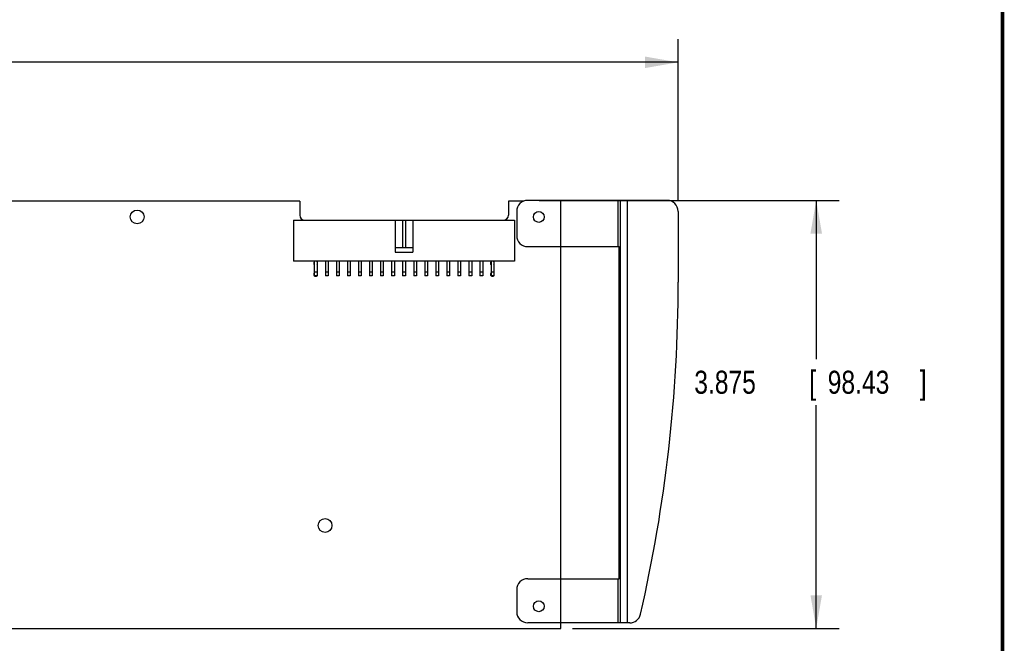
# Model space of a CAD drawing. Header units: inches. Extents: x 0.2 to 16.8, y 0.1 to 10.8.
# Tile 20 of 23: x 11.4 to 16.8, y 3.5 to 6.9. Entities that reach past the tile are written whole.
import ezdxf

# ---------------------------------------------------------------- set-up
doc = ezdxf.new("R2010")
doc.units = ezdxf.units.IN
doc.header["$LTSCALE"] = 0.935
doc.header["$MEASUREMENT"] = 0
doc.layers.get('0').update_dxf_attribs({"linetype": 'CONTINUOUS'})
doc.layers.add('DIMENSIONS', color=7, linetype='CONTINUOUS')
doc.styles.get("Standard").update_dxf_attribs({"font": 'txt', "width": 0.8})
doc.dimstyles.new('DIMSTYLE_1', dxfattribs={"dimtxt": 0.125, "dimasz": 0.18, "dimexe": 0.18, "dimexo": 0.0625, "dimgap": 0.09, "dimtad": 0, "dimtih": 1, "dimtoh": 1, "dimdec": 3, "dimlfac": 1.666667, "dimzin": 4, "dimdsep": 46, "dimtxsty": 'STANDARD', "dimblk": '_FILLED', "dimblk1": '_FILLED', "dimblk2": '_FILLED', "dimcen": 0.09, "dimadec": 0, "dimazin": 0, "dimtp": 0.01, "dimtm": 0.01, "dimtfac": 1, "dimtdec": 3, "dimtofl": 0, "dimtmove": 0, "dimatfit": 3, "dimldrblk": '_FILLED', "dimfxl": 1, "dimtolj": 1, "dimtzin": 4, "dimarcsym": 0})

# ---------------------------------------------------------------- blocks, each defined once
blk = doc.blocks.new('_FILLED')
at = {"color": 0, "linetype": 'BYBLOCK'}
blk.add_solid([(0, 0), (-1, 0.174), (-1, -0.174)], dxfattribs=at)
blk = doc.blocks.new('*D2')
at = {"layer": 'DIMENSIONS', "color": 2, "linetype": 'CONTINUOUS'}
for p, q in [((14.2335, 5.9084), (15.8632, 5.9084)), ((15.7382, 5.9084), (15.7382, 5.0455)), ((15.7382, 3.5834), (15.7382, 4.7955)), ((14.4135, 3.5834), (15.8632, 3.5834))]:
    blk.add_line(p, q, dxfattribs=at)
at = {"layer": 'DIMENSIONS', "color": 2, "linetype": 'CONTINUOUS', "xscale": 0.18, "yscale": 0.18, "zscale": 0.18}
for p, rotation in [((15.7382, 5.9084), 90), ((15.7382, 3.5834), 270)]:
    blk.add_blockref('_FILLED', p, dxfattribs=dict(at, rotation=rotation))
at = {"layer": 'DIMENSIONS', "color": 2, "linetype": 'CONTINUOUS', "width": 0.8}
for s, p in [('3.875', (15.0757, 4.858)), ('[', (15.7007, 4.858)), ('98.43', (15.8007, 4.858)), (']', (16.3007, 4.858))]:
    blk.add_text(s, height=0.125, dxfattribs=at).set_placement(p)
blk = doc.blocks.new('*D3')
at = {"layer": 'DIMENSIONS', "color": 2, "linetype": 'CONTINUOUS'}
for p, q in [((6.6662, 5.8209), (6.6662, 6.7834)), ((14.9882, 5.9109), (14.9882, 6.7834)), ((6.6662, 6.6584), (9.6268, 6.6584)), ((14.9882, 6.6584), (11.1768, 6.6584))]:
    blk.add_line(p, q, dxfattribs=at)
at = {"layer": 'DIMENSIONS', "color": 2, "linetype": 'CONTINUOUS', "xscale": 0.18, "yscale": 0.18, "zscale": 0.18, "rotation": 180}
blk.add_blockref('_FILLED', (6.6662, 6.6584), dxfattribs=at)
at = {"layer": 'DIMENSIONS', "color": 2, "linetype": 'CONTINUOUS', "xscale": 0.18, "yscale": 0.18, "zscale": 0.18}
blk.add_blockref('_FILLED', (14.9882, 6.6584), dxfattribs=at)
at = {"layer": 'DIMENSIONS', "color": 2, "linetype": 'CONTINUOUS', "width": 0.8}
for s, p in [('13.870', (9.6893, 6.5959)), ('[', (10.4143, 6.5959)), ('352.3', (10.5143, 6.5959)), (']', (11.0143, 6.5959))]:
    blk.add_text(s, height=0.125, dxfattribs=at).set_placement(p)

msp = doc.modelspace()

# ---------------------------------------------------------------- linework, layer by layer
at = {"color": 7, "linetype": 'CONTINUOUS'}
for p, q in [((12.93204, 5.90482), (7.29924, 5.90482)), ((12.93204, 5.90482), (12.93204, 5.82862)), ((14.15057, 5.90482), (14.06604, 5.90482)), ((14.06604, 5.90482), (14.06604, 5.82862)), ((14.92824, 5.90842), (14.17104, 5.90842)), ((14.35104, 3.58342), (14.35104, 5.90842)), ((14.66087, 5.90842), (14.66087, 5.65702)), ((14.67328, 5.90842), (14.67328, 3.61342)), ((14.71048, 5.90842), (14.71048, 3.61342)), ((14.11104, 5.84842), (14.11104, 5.71702)), ((14.98824, 5.84842), (14.98824, 5.46442)), ((12.89904, 5.80042), (14.09904, 5.80042)), ((12.89904, 5.80042), (12.89904, 5.57842)), ((13.45104, 5.80042), (13.45104, 5.62642)), ((13.49154, 5.80042), (13.49154, 5.65042)), ((13.50654, 5.80042), (13.50654, 5.65042)), ((13.54704, 5.80042), (13.54704, 5.62642)), ((14.09904, 5.80042), (14.09904, 5.57842)), ((13.54704, 5.65042), (13.45104, 5.65042)), ((13.45104, 5.62642), (13.54704, 5.62642)), ((14.17104, 5.65702), (14.66784, 5.65702)), ((14.66784, 3.85282), (14.66784, 5.65702)), ((14.09904, 5.57842), (12.89904, 5.57842)), ((13.01154, 5.57842), (13.01154, 5.49892)), ((13.02654, 5.57842), (13.02654, 5.49892)), ((13.07154, 5.57842), (13.07154, 5.49892)), ((13.08654, 5.57842), (13.08654, 5.49892)), ((13.13154, 5.57842), (13.13154, 5.49892)), ((13.14654, 5.57842), (13.14654, 5.49892)), ((13.19154, 5.57842), (13.19154, 5.49892)), ((13.20654, 5.57842), (13.20654, 5.49892)), ((13.25154, 5.57842), (13.25154, 5.49892)), ((13.26654, 5.57842), (13.26654, 5.49892)), ((13.31154, 5.57842), (13.31154, 5.49892)), ((13.32654, 5.57842), (13.32654, 5.49892)), ((13.37154, 5.57842), (13.37154, 5.49892)), ((13.38654, 5.57842), (13.38654, 5.49892)), ((13.43154, 5.57842), (13.43154, 5.49892)), ((13.44654, 5.57842), (13.44654, 5.49892)), ((13.49154, 5.57842), (13.49154, 5.49892)), ((13.50654, 5.57842), (13.50654, 5.49892)), ((13.55154, 5.57842), (13.55154, 5.49892)), ((13.56654, 5.57842), (13.56654, 5.49892)), ((13.61154, 5.57842), (13.61154, 5.49892)), ((13.62654, 5.57842), (13.62654, 5.49892)), ((13.67154, 5.57842), (13.67154, 5.49892)), ((13.68654, 5.57842), (13.68654, 5.49892)), ((13.73154, 5.57842), (13.73154, 5.49892)), ((13.74654, 5.57842), (13.74654, 5.49892)), ((13.79154, 5.57842), (13.79154, 5.49892)), ((13.80654, 5.57842), (13.80654, 5.49892)), ((13.85154, 5.57842), (13.85154, 5.49892)), ((13.86654, 5.57842), (13.86654, 5.49892)), ((13.91154, 5.57842), (13.91154, 5.49892)), ((13.92654, 5.57842), (13.92654, 5.49892)), ((13.97154, 5.57842), (13.97154, 5.49892)), ((13.98654, 5.57842), (13.98654, 5.49892)), ((13.02654, 5.51842), (13.01154, 5.51842)), ((13.08654, 5.51842), (13.07154, 5.51842)), ((13.14654, 5.51842), (13.13154, 5.51842)), ((13.20654, 5.51842), (13.19154, 5.51842)), ((13.26654, 5.51842), (13.25154, 5.51842)), ((13.32654, 5.51842), (13.31154, 5.51842)), ((13.38654, 5.51842), (13.37154, 5.51842)), ((13.44654, 5.51842), (13.43154, 5.51842)), ((13.50654, 5.51842), (13.49154, 5.51842)), ((13.56654, 5.51842), (13.55154, 5.51842)), ((13.62654, 5.51842), (13.61154, 5.51842)), ((13.68654, 5.51842), (13.67154, 5.51842)), ((13.74654, 5.51842), (13.73154, 5.51842)), ((13.80654, 5.51842), (13.79154, 5.51842)), ((13.86654, 5.51842), (13.85154, 5.51842)), ((13.92654, 5.51842), (13.91154, 5.51842)), ((13.98654, 5.51842), (13.97154, 5.51842)), ((13.02654, 5.49892), (13.01154, 5.49892)), ((13.08654, 5.49892), (13.07154, 5.49892)), ((13.14654, 5.49892), (13.13154, 5.49892)), ((13.20654, 5.49892), (13.19154, 5.49892)), ((13.26654, 5.49892), (13.25154, 5.49892)), ((13.32654, 5.49892), (13.31154, 5.49892)), ((13.38654, 5.49892), (13.37154, 5.49892)), ((13.44654, 5.49892), (13.43154, 5.49892)), ((13.50654, 5.49892), (13.49154, 5.49892)), ((13.56654, 5.49892), (13.55154, 5.49892)), ((13.62654, 5.49892), (13.61154, 5.49892)), ((13.68654, 5.49892), (13.67154, 5.49892)), ((13.74654, 5.49892), (13.73154, 5.49892)), ((13.80654, 5.49892), (13.79154, 5.49892)), ((13.86654, 5.49892), (13.85154, 5.49892)), ((13.92654, 5.49892), (13.91154, 5.49892)), ((13.98654, 5.49892), (13.97154, 5.49892)), ((14.17104, 3.85282), (14.66784, 3.85282)), ((14.66087, 3.85282), (14.66087, 3.61342)), ((14.11104, 3.79282), (14.11104, 3.67342)), ((14.72513, 3.61342), (14.17104, 3.61342)), ((9.84204, 3.58342), (14.35104, 3.58342))]:
    msp.add_line(p, q, dxfattribs=at)
at = {"color": 7, "linetype": 'CONTINUOUS', "const_width": 0.02}
msp.add_lwpolyline([(16.75, 0.25859), (16.75, 10.75859)], dxfattribs=at)
at = {"color": 7, "linetype": 'CONTINUOUS'}
for centre, radius in [((12.04944, 5.81842), 0.0375), ((14.23104, 5.81842), 0.0294), ((13.07004, 4.14202), 0.0375), ((14.23104, 3.70342), 0.0294)]:
    msp.add_circle(centre, radius, dxfattribs=at)
for centre, radius, start, end in [((14.17104, 5.84842), 0.06, 90, 180), ((14.92824, 5.84842), 0.06, 0, 90), ((12.96024, 5.82862), 0.0282, 180, 270), ((14.03784, 5.82862), 0.0282, 270, 360), ((14.17104, 5.71702), 0.06, 180, 270), ((13.01904, 5.56642), 0.0105, 135.58469, 224.41531), ((13.01904, 5.56642), 0.0105, 315.58469, 44.41531), ((13.97904, 5.56642), 0.0105, 135.58469, 224.41531), ((13.97904, 5.56642), 0.0105, 315.58469, 44.41531), ((13.01904, 5.50642), 0.0105, 135.58469, 224.41531), ((13.01904, 5.50642), 0.0105, 315.58469, 44.41531), ((13.97904, 5.50642), 0.0105, 135.58469, 224.41531), ((13.97904, 5.50642), 0.0105, 315.58469, 44.41531), ((13.01904, 5.50642), 0.0105, 225.58469, 314.41531), ((13.97904, 5.50642), 0.0105, 225.58469, 314.41531), ((6.93024, 5.46442), 8.058, 347.059976, 360), ((14.17104, 3.79282), 0.06, 90, 180), ((14.17104, 3.67342), 0.06, 180, 270), ((14.72513, 3.67342), 0.06, 270, 347.05998)]:
    msp.add_arc(centre, radius, start, end, dxfattribs=at)

# ---------------------------------------------------------------- dimensions: what is measured, and where the dimension line sits
at = {"layer": 'DIMENSIONS', "color": 2, "linetype": 'CONTINUOUS'}
for base, p1, p2, angle, picture, middle in [((6.66624, 6.65842), (14.98824, 5.91092), (6.66624, 5.82092), 180, '*D3', (10.40185, 6.65842)), ((15.73824, 5.90842), (14.41354, 3.58342), (14.23354, 5.90842), 90, '*D2', (15.73824, 4.92053))]:
    dim = msp.add_linear_dim(base=base, p1=p1, p2=p2, angle=angle, dimstyle='DIMSTYLE_1', dxfattribs=at)
    dim.commit()
    dim.dimension.update_dxf_attribs({"geometry": picture, "text_midpoint": middle, "dimtype": 160})

doc.saveas('drawing.dxf')
